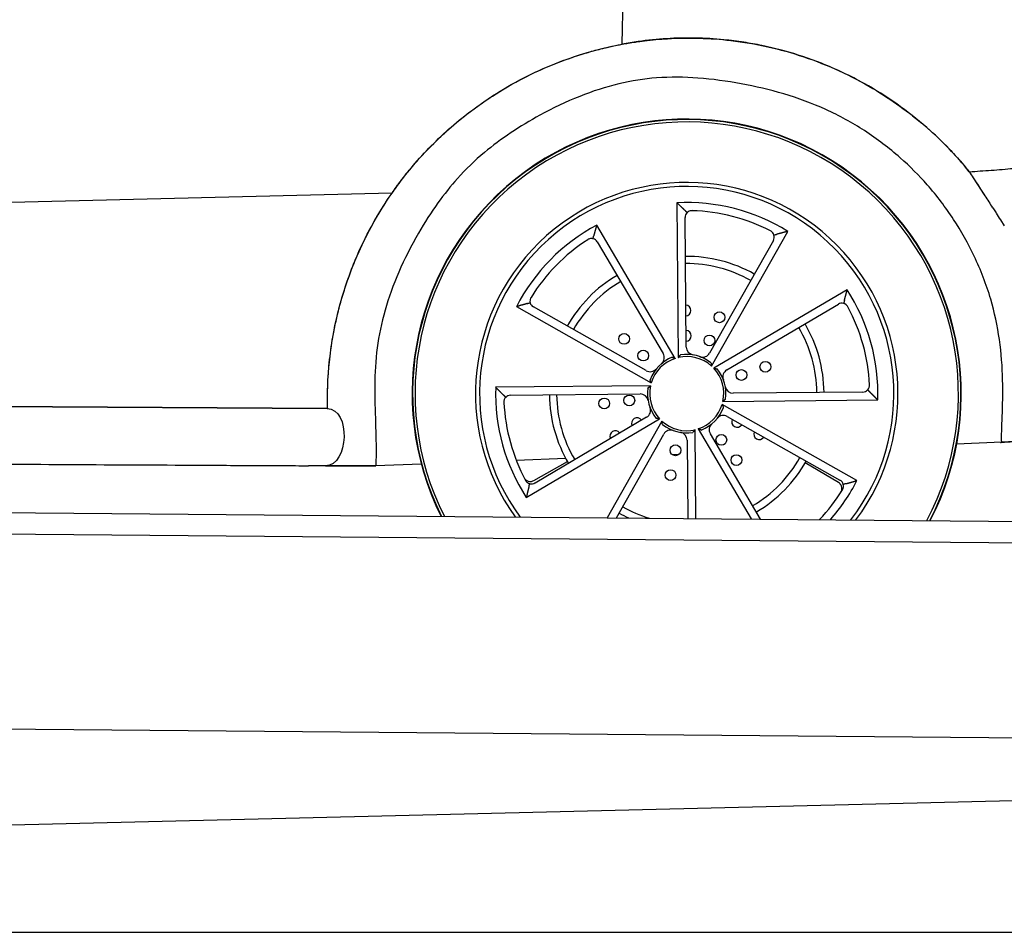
# Model space of a CAD drawing. Header units: millimetres. Extents: x -411 to 6777, y 0 to 7277.
# Tile 4 of 16: x 3122 to 4484, y 0 to 1263. Entities that reach past the tile are written whole.
import ezdxf

# ---------------------------------------------------------------- set-up
doc = ezdxf.new("R2010")
doc.units = ezdxf.units.MM
doc.linetypes.add('AM_DIN_F_W050', pattern=[6.25, 4.75, -1.5])
for name, color, linetype, lineweight in [('AM_3', 6, 'AM_DIN_F_W050', 25), ('car', 10, 'Continuous', 25), ('Gebäude', 7, 'Continuous', 25), ('Plattform', 7, 'Continuous', 25)]:
    doc.layers.add(name, color=color, linetype=linetype, lineweight=lineweight)
doc.layers.get('AM_3').off()

# ---------------------------------------------------------------- blocks, each defined once
blk = doc.blocks.new('UG Plattfrom Gl550')
at = {"layer": 'Plattform'}
for p, q in [((498.3, 603.8), (5435.1, 560.7)), ((5429.8, 530.7), (503, 573.7)), ((5347, 261.5), (621.4, 302.7))]:
    blk.add_line(p, q, dxfattribs=at)
blk = doc.blocks.new('Gebäude_390_GT240')
at = {"layer": 'Gebäude'}
for p, q in [((3000, 146.1), (5231.6, 200)), ((0, 0), (5900, 0))]:
    blk.add_line(p, q, dxfattribs=at)
blk = doc.blocks.new('car_210_UG')
at = {"layer": 'car'}
for p, q in [((3955.5, 1229.2), (3958.5, 1380.6)), ((3955.5, 1229.2), (3958.5, 1380.6)), ((4441.2, 1044.5), (4457.3, 1019.6)), ((3637, 1023.1), (3022.7, 1008.2)), ((3637, 1023.1), (3022.7, 1008.2)), ((4031.2, 1009.8), (4033.1, 795.6)), ((4468.2, 1002.8), (4472.8, 995.7)), ((4044.2, 810.1), (4042.6, 989.3)), ((4478.9, 986.1), (4484.3, 977.9)), ((4029, 794.4), (3920.2, 979)), ((4079.1, 783.7), (4184.6, 970.2)), ((3921, 955.5), (4012, 801.2)), ((4164.7, 957.7), (4076.5, 801.8)), ((4266.8, 889.5), (4082.2, 780.7)), ((3809.2, 866), (3995.7, 760.5)), ((3988.6, 777.4), (3832.7, 865.6)), ((4100.3, 778.4), (4254.7, 869.4)), ((3994.6, 756.4), (3780.4, 754.4)), ((3801.1, 743.4), (3980.3, 745.1)), ((4094.9, 734.9), (4309.1, 736.8)), ((4288.4, 747.8), (4109.3, 746.2)), ((1797.4, 735.8), (3547.2, 725)), ((3547.2, 725), (3067.3, 727.9)), ((4280.3, 625.3), (4093.8, 730.7)), ((3822.8, 601.8), (4007.3, 710.6)), ((3989.2, 712.9), (3834.9, 621.9)), ((4100.9, 713.9), (4256.9, 625.7)), ((4010.4, 707.6), (3934.8, 573.8)), ((4057.5, 572.7), (4056.4, 695.7)), ((4060.5, 696.8), (4134.1, 572.1)), ((3947.5, 573.7), (4013, 689.5)), ((4147.1, 571.9), (4077.5, 690.1)), ((4045.3, 681.1), (4046.3, 572.8)), ((4480.7, 678.2), (4418.3, 675.8)), ((1793.2, 655.1), (3521.4, 645.8)), ((3877.5, 655.6), (3809, 653)), ((4034.1, 661.4), (4024.8, 661.1)), ((3677.5, 648.1), (3614.6, 645.7)), ((3833, 625.2), (3879.6, 651.7)), ((4255, 622.4), (4208.7, 649.6))]:
    blk.add_line(p, q, dxfattribs=at)
for centre in [(4090.1, 851.3), (3958.2, 821.4), (4076.3, 819.2), (3984.6, 798.3), (4120.5, 771.4), (4153.6, 782.7), (3930.6, 732), (3965.3, 736.2), (4092.7, 681.6), (4029.2, 667.2), (4113.6, 653.6), (4022.4, 632.8)]:
    blk.add_circle(centre, 7.5, dxfattribs=at)
for centre, radius, start, end in [((4044.8, 745.6), 380, 332.4512, 206.5488), ((4044.8, 745.6), 379.4, 332.4057, 206.5943), ((4044.8, 745.6), 376, 332.1395, 206.8605), ((4044.8, 745.6), 292.3, 323.2596, 215.7404), ((4044.8, 745.6), 292.3, 323.2596, 215.7404), ((4044.8, 745.6), 286.7, 322.4367, 216.5633), ((4044.8, 745.6), 264.5, 58.0938, 92.9371), ((4052.1, 989.4), 9.5, 134.7959, 180.5154), ((4044.8, 745.6), 253.3, 62.7483, 88.2826), ((4044.8, 745.6), 264.5, 118.0938, 152.9371), ((4044.8, 745.6), 253.3, 122.7483, 148.2826), ((3912.9, 950.7), 9.5, 30.5154, 76.235), ((4156.4, 962.4), 9.5, 330.5154, 16.235), ((4044.8, 745.6), 190, 60.5154, 90.5154), ((4044.8, 745.6), 180, 60.5154, 90.5154), ((4044.8, 745.6), 190, 120.5154, 150.5154), ((4044.8, 745.6), 180, 120.5154, 150.5154), ((4044.8, 745.6), 264.5, 358.0938, 32.9371), ((3837.3, 873.8), 9.5, 194.7959, 240.5154), ((4043.2, 860.6), 7.5, 274.8548, 86.1761), ((4259.5, 861.2), 9.5, 74.7959, 120.5154), ((4044.8, 745.6), 253.3, 2.7483, 28.2826), ((4043.6, 825.6), 7.5, 273.5326, 87.4983), ((4044.8, 745.6), 180, 0.5154, 30.5154), ((4044.8, 745.6), 190, 0.5154, 30.5154), ((4055.4, 810.2), 11.2, 180.5154, 260.6851), ((4044.8, 745.6), 54.3, 111.8526, 159.1783), ((4044.8, 745.6), 51.3, 107.9282, 163.1027), ((4002.4, 795.5), 11.2, 310.3458, 30.5154), ((4044.8, 745.6), 51.3, 47.9282, 103.1027), ((4044.8, 745.6), 54.3, 51.8526, 99.1783), ((4066.8, 807.3), 11.2, 250.3458, 330.5154), ((3994.1, 787.1), 11.2, 240.5154, 320.6851), ((4044.8, 745.6), 51.3, 347.9282, 43.1027), ((4044.8, 745.6), 54.3, 351.8526, 39.1783), ((4106, 768.8), 11.2, 120.5154, 200.6851), ((4044.8, 745.6), 264.5, 178.0938, 212.9371), ((4044.8, 745.6), 54.3, 171.8526, 219.1783), ((4044.8, 745.6), 51.3, 167.9282, 223.1027), ((4109.2, 757.4), 11.2, 190.3458, 270.5154), ((4288.3, 757.3), 9.5, 270.5154, 316.235), ((3801.2, 733.9), 9.5, 90.5154, 136.235), ((4044.8, 745.6), 190, 180.5154, 210.5154), ((4044.8, 745.6), 180, 180.5154, 210.5154), ((3980.4, 733.9), 11.2, 10.3458, 90.5154), ((4044.8, 745.6), 253.3, 182.7483, 208.2826), ((3983.5, 722.5), 11.2, 300.5154, 20.6851), ((4044.8, 745.6), 51.3, 287.9282, 343.1027), ((4044.8, 745.6), 54.3, 291.8526, 339.1783), ((3976, 704.7), 7.5, 33.5326, 207.4983), ((4095.4, 704.2), 11.2, 60.5154, 140.6851), ((4114.6, 706.6), 7.5, 153.5326, 327.4983), ((4044.8, 745.6), 51.3, 227.9282, 283.1027), ((4044.8, 745.6), 54.3, 231.8526, 279.1783), ((4022.7, 684), 11.2, 70.3458, 150.5154), ((4087.1, 695.7), 11.2, 130.3458, 210.5154), ((3946, 686.8), 7.5, 34.8548, 206.1761), ((4034.2, 681), 11.2, 0.5154, 80.6851), ((4145.1, 689.5), 7.5, 154.8548, 326.1761), ((4044.8, 745.6), 180, 300.5154, 330.5154), ((4101.1, 645.4), 7.5, 28.9351, 37.2021), ((4044.8, 745.6), 190, 300.5154, 330.5154), ((4008, 636.7), 7.5, 340.9351, 349.2021), ((3830, 630.1), 9.5, 254.7959, 300.5154), ((3828.3, 633.5), 9.5, 284.6963, 299.6217), ((4044.8, 745.6), 264.5, 318.709, 332.9371), ((4250.2, 614.2), 9.5, 44.6963, 59.6217), ((4252.2, 617.5), 9.5, 14.7959, 60.5154), ((4044.8, 745.6), 253.3, 316.4901, 328.2826), ((4044.8, 745.6), 180, 240.5154, 253.2452), ((4044.8, 745.6), 190, 240.5154, 244.9362)]:
    blk.add_arc(centre, radius, start, end, dxfattribs=at)
for points, knots in [([(3637, 1023.1), (3640.5, 1028.2), (3645, 1034.5), (3657.4, 1050.6), (3664.5, 1059.4), (3688.6, 1086.7), (3706.7, 1104.5), (3751.6, 1142.1), (3779.1, 1160.9), (3837.5, 1192.7), (3868.3, 1205.7), (3918.3, 1221.2), (3936.8, 1225.7), (3955.5, 1229.2)], [-43.038702, -43.038702, -43.038702, -43.038702, -40.167541, -40.167541, -36.768305, -36.768305, -29.141258, -29.141258, -19.163068, -19.163068, -9.133293, -9.133293, -3.418693, -3.418693, -3.418693, -3.418693]), ([(3637, 1023.1), (3638.8, 1025.8), (3641, 1028.8), (3643.4, 1032.1), (3645.4, 1034.8), (3647.5, 1037.8), (3649.9, 1040.9), (3651.5, 1042.9), (3653.1, 1045), (3654.7, 1047.1), (3660.1, 1054), (3665.8, 1060.8), (3671.7, 1067.5), (3685.3, 1083), (3699.9, 1097.7), (3715.4, 1111.5), (3734.4, 1128.4), (3754.6, 1143.8), (3775.9, 1157.5), (3803.1, 1175.2), (3832, 1190.1), (3862.2, 1202.1), (3877.2, 1208.2), (3892.6, 1213.4), (3908.2, 1218), (3914.9, 1219.9), (3921.7, 1221.7), (3928.6, 1223.4), (3932.4, 1224.4), (3936.3, 1225.3), (3940.2, 1226.1), (3942.8, 1226.7), (3945.4, 1227.2), (3948, 1227.8), (3950.5, 1228.3), (3953, 1228.8), (3955.5, 1229.2)], [-43.038702, -43.038702, -43.038702, -43.038702, -41.527987, -41.527987, -41.527987, -40.302216, -40.302216, -40.302216, -39.496617, -39.496617, -39.496617, -36.80488, -36.80488, -36.80488, -30.566423, -30.566423, -30.566423, -22.933585, -22.933585, -22.933585, -13.176139, -13.176139, -13.176139, -8.297416, -8.297416, -8.297416, -6.17968, -6.17968, -6.17968, -4.982837, -4.982837, -4.982837, -4.184306, -4.184306, -4.184306, -3.418693, -3.418693, -3.418693, -3.418693]), ([(3955.5, 1229.2), (3958.3, 1229.8), (3961.1, 1230.3), (3963.9, 1230.7), (3967.2, 1231.3), (3970.6, 1231.8), (3974, 1232.3), (3978, 1233), (3982.1, 1233.5), (3986.2, 1234), (3996.8, 1235.3), (4007.5, 1236.3), (4018.3, 1236.9), (4047.4, 1238.6), (4076.8, 1237.8), (4105.9, 1234.4), (4140.1, 1230.3), (4174, 1222.8), (4206.7, 1211.8), (4240.1, 1200.6), (4272.3, 1185.8), (4302.5, 1167.9), (4327.9, 1152.8), (4352, 1135.5), (4374.3, 1116.2), (4385.5, 1106.6), (4396.2, 1096.5), (4406.5, 1085.9), (4411.6, 1080.6), (4416.6, 1075.2), (4421.5, 1069.7), (4424.5, 1066.3), (4427.4, 1062.9), (4430.2, 1059.5), (4432.1, 1057.3), (4434, 1055.1), (4435.8, 1052.8)], [0, 0, 0, 0, 0.880675, 0.880675, 0.880675, 1.931925, 1.931925, 1.931925, 3.190665, 3.190665, 3.190665, 6.468057, 6.468057, 6.468057, 15.376327, 15.376327, 15.376327, 25.872772, 25.872772, 25.872772, 36.590628, 36.590628, 36.590628, 45.590486, 45.590486, 45.590486, 50.090416, 50.090416, 50.090416, 52.34038, 52.34038, 52.34038, 53.702769, 53.702769, 53.702769, 54.590345, 54.590345, 54.590345, 54.590345]), ([(4435.8, 1052.8), (4418, 1074.8), (4398.4, 1095.2), (4350.5, 1137.1), (4321.4, 1157.6), (4271.3, 1185.4), (4251.5, 1194.8), (4214.3, 1209.5), (4197.2, 1215.2), (4169.6, 1222.8), (4159.3, 1225.3), (4140.6, 1229.1), (4132.2, 1230.6), (4114.7, 1233.3), (4105.5, 1234.5), (4083.2, 1236.7), (4070.1, 1237.5), (4030.4, 1238.2), (4003.8, 1236.6), (3970.2, 1231.8), (3962.9, 1230.6), (3955.5, 1229.2)], [-54.590345, -54.590345, -54.590345, -54.590345, -45.965711, -45.965711, -35.175547, -35.175547, -28.50867, -28.50867, -23.020191, -23.020191, -19.80031, -19.80031, -17.209052, -17.209052, -14.406834, -14.406834, -10.39259, -10.39259, -2.318097, -2.318097, 0, 0, 0, 0]), ([(4480.7, 678.2), (4480.3, 687.2), (4480.9, 699.6), (4481.5, 714), (4482, 729.1), (4482.5, 746.4), (4482, 764.6), (4481.6, 782.6), (4480.2, 801.5), (4477.5, 820.4), (4474.8, 839.2), (4470.8, 858), (4465.5, 876.3), (4459.5, 896.9), (4451.7, 916.8), (4442.7, 935.7), (4434.2, 953.6), (4424.6, 970.6), (4414, 986.8), (4403.1, 1003.5), (4391.1, 1019.4), (4377.7, 1034.6), (4366.3, 1047.6), (4353.8, 1060.1), (4340.1, 1072.1), (4325, 1085.4), (4308.4, 1098.1), (4290.7, 1109.6), (4273.9, 1120.5), (4256, 1130.4), (4237.3, 1138.8), (4218.5, 1147.4), (4199, 1154.5), (4179.1, 1160.4), (4159.7, 1166.1), (4140, 1170.8), (4120.2, 1174.4), (4100.4, 1178.1), (4080.4, 1180.9), (4060.4, 1182.4), (4041.4, 1183.8), (4022.4, 1184.1), (4003, 1182.6), (3985.8, 1181.3), (3968.4, 1178.6), (3950.8, 1174.4), (3932.8, 1170.1), (3914.6, 1164.2), (3896.7, 1157), (3877.7, 1149.5), (3859.1, 1140.5), (3841.7, 1131), (3827.6, 1123.3), (3814.2, 1115.2), (3801.8, 1106.9), (3788.5, 1098), (3776.2, 1088.9), (3765, 1079.5), (3751.3, 1068.1), (3739, 1056.3), (3727.5, 1043.4), (3718, 1032.8), (3709.1, 1021.5), (3700.5, 1009.5), (3691.1, 996.4), (3682.1, 982.4), (3673.6, 967.7), (3663.5, 950.3), (3654.3, 932), (3646.3, 913.7), (3638.7, 896), (3632.3, 878.3), (3627.3, 860.9), (3622.3, 843.4), (3618.8, 826.1), (3616.5, 809), (3614.2, 791.4), (3613.2, 774.1), (3613.1, 756.4), (3613, 739.8), (3613.5, 722.8), (3614.1, 704.7), (3614.4, 695.7), (3614.7, 686.3), (3614.8, 676.5), (3614.9, 670.3), (3614.9, 663.8), (3614.8, 657.2), (3614.8, 653.4), (3614.7, 649.6), (3614.6, 645.7)], [0, 0, 0, 0, 0.037123, 0.037123, 0.037123, 0.075955, 0.075955, 0.075955, 0.114411, 0.114411, 0.114411, 0.152655, 0.152655, 0.152655, 0.195644, 0.195644, 0.195644, 0.236114, 0.236114, 0.236114, 0.277752, 0.277752, 0.277752, 0.313145, 0.313145, 0.313145, 0.352469, 0.352469, 0.352469, 0.389902, 0.389902, 0.389902, 0.427696, 0.427696, 0.427696, 0.464446, 0.464446, 0.464446, 0.501328, 0.501328, 0.501328, 0.536117, 0.536117, 0.536117, 0.566879, 0.566879, 0.566879, 0.59831, 0.59831, 0.59831, 0.631475, 0.631475, 0.631475, 0.65831, 0.65831, 0.65831, 0.68709, 0.68709, 0.68709, 0.722196, 0.722196, 0.722196, 0.751105, 0.751105, 0.751105, 0.782503, 0.782503, 0.782503, 0.819893, 0.819893, 0.819893, 0.855889, 0.855889, 0.855889, 0.892261, 0.892261, 0.892261, 0.929644, 0.929644, 0.929644, 0.964822, 0.964822, 0.964822, 0.982411, 0.982411, 0.982411, 0.993676, 0.993676, 0.993676, 1, 1, 1, 1]), ([(4480.7, 678.2), (4480.3, 687.2), (4480.9, 699.6), (4481.5, 714), (4482, 729.1), (4482.5, 746.4), (4482, 764.6), (4481.6, 782.6), (4480.2, 801.5), (4477.5, 820.4), (4474.8, 839.2), (4470.8, 858), (4465.5, 876.3), (4459.5, 896.9), (4451.7, 916.8), (4442.7, 935.7), (4434.2, 953.6), (4424.6, 970.6), (4414, 986.8), (4403.1, 1003.5), (4391.1, 1019.4), (4377.7, 1034.6), (4366.3, 1047.6), (4353.8, 1060.1), (4340.1, 1072.1), (4325, 1085.4), (4308.4, 1098.1), (4290.7, 1109.6), (4273.9, 1120.5), (4256, 1130.4), (4237.3, 1138.8), (4218.5, 1147.4), (4199, 1154.5), (4179.1, 1160.4), (4159.7, 1166.1), (4140, 1170.8), (4120.2, 1174.4), (4100.4, 1178.1), (4080.4, 1180.9), (4060.4, 1182.4), (4041.4, 1183.8), (4022.4, 1184.1), (4003, 1182.6), (3985.8, 1181.3), (3968.4, 1178.6), (3950.8, 1174.4), (3932.8, 1170.1), (3914.6, 1164.2), (3896.7, 1157), (3877.7, 1149.5), (3859.1, 1140.5), (3841.7, 1131), (3827.6, 1123.3), (3814.2, 1115.2), (3801.8, 1106.9), (3788.5, 1098), (3776.2, 1088.9), (3765, 1079.5), (3751.3, 1068.1), (3739, 1056.3), (3727.5, 1043.4), (3718, 1032.8), (3709.1, 1021.5), (3700.5, 1009.5), (3691.1, 996.4), (3682.1, 982.4), (3673.6, 967.7), (3663.5, 950.3), (3654.3, 932), (3646.3, 913.7), (3638.7, 896), (3632.3, 878.3), (3627.3, 860.9), (3622.3, 843.4), (3618.8, 826.1), (3616.5, 809), (3614.2, 791.4), (3613.2, 774.1), (3613.1, 756.4), (3613, 739.8), (3613.5, 722.8), (3614.1, 704.7), (3614.4, 695.7), (3614.7, 686.3), (3614.8, 676.5), (3614.9, 670.3), (3614.9, 663.8), (3614.8, 657.2), (3614.8, 653.4), (3614.7, 649.6), (3614.6, 645.7)], [0, 0, 0, 0, 0.037123, 0.037123, 0.037123, 0.075955, 0.075955, 0.075955, 0.114411, 0.114411, 0.114411, 0.152655, 0.152655, 0.152655, 0.195644, 0.195644, 0.195644, 0.236114, 0.236114, 0.236114, 0.277752, 0.277752, 0.277752, 0.313145, 0.313145, 0.313145, 0.352469, 0.352469, 0.352469, 0.389902, 0.389902, 0.389902, 0.427696, 0.427696, 0.427696, 0.464446, 0.464446, 0.464446, 0.501328, 0.501328, 0.501328, 0.536117, 0.536117, 0.536117, 0.566879, 0.566879, 0.566879, 0.59831, 0.59831, 0.59831, 0.631475, 0.631475, 0.631475, 0.65831, 0.65831, 0.65831, 0.68709, 0.68709, 0.68709, 0.722196, 0.722196, 0.722196, 0.751105, 0.751105, 0.751105, 0.782503, 0.782503, 0.782503, 0.819893, 0.819893, 0.819893, 0.855889, 0.855889, 0.855889, 0.892261, 0.892261, 0.892261, 0.929644, 0.929644, 0.929644, 0.964822, 0.964822, 0.964822, 0.982411, 0.982411, 0.982411, 0.993676, 0.993676, 0.993676, 1, 1, 1, 1]), ([(4443.9, 1040.3), (4446, 1037.1), (4448, 1033.9), (4450, 1030.8), (4452.1, 1027.6), (4454.1, 1024.5), (4456.2, 1021.3)], [1.495402, 1.495402, 1.495402, 1.495402, 2.623531, 2.623531, 2.623531, 3.758244, 3.758244, 3.758244, 3.758244]), ([(3547.8, 725.5), (3547.3, 743.6), (3547.7, 766.4), (3553.3, 816.5), (3557.6, 840.3), (3569.6, 886.3), (3577, 908.4), (3599.6, 962.7), (3616.7, 993.9), (3637, 1023.1)], [-33.237753, -33.237753, -33.237753, -33.237753, -25.086419, -25.086419, -17.72955, -17.72955, -10.669281, -10.669281, 0, 0, 0, 0]), ([(3547.8, 725.5), (3547.8, 727.9), (3547.7, 730.2), (3547.6, 732.6), (3547.6, 734.8), (3547.6, 737), (3547.6, 739.3), (3547.6, 742.2), (3547.7, 745.1), (3547.7, 748.2), (3547.8, 752.8), (3548, 757.6), (3548.2, 762.6), (3548.6, 769.8), (3549.1, 777.4), (3549.9, 785.3), (3550.4, 790.6), (3551, 796.1), (3551.7, 801.5), (3555.1, 827.7), (3560.5, 853.8), (3568.1, 879.5), (3574.8, 902.3), (3583.3, 924.8), (3593.3, 946.6), (3599.4, 959.9), (3606.1, 973), (3613.4, 985.8), (3617.1, 992.2), (3620.8, 998.5), (3624.8, 1004.7), (3627.1, 1008.3), (3629.4, 1011.9), (3631.8, 1015.5), (3633.5, 1018), (3635.2, 1020.6), (3637, 1023.1)], [-33.237753, -33.237753, -33.237753, -33.237753, -32.199074, -32.199074, -32.199074, -31.279668, -31.279668, -31.279668, -30.129242, -30.129242, -30.129242, -28.385205, -28.385205, -28.385205, -25.857016, -25.857016, -25.857016, -24.17584, -24.17584, -24.17584, -16.078147, -16.078147, -16.078147, -8.8612, -8.8612, -8.8612, -4.4306, -4.4306, -4.4306, -2.2153, -2.2153, -2.2153, -0.926775, -0.926775, -0.926775, 0, 0, 0, 0]), ([(4052.4, 998.9), (4051.7, 998.9), (4051, 998.8), (4049.7, 998.6), (4049, 998.4), (4047.2, 997.7), (4046.2, 996.9), (4045.4, 996.1), (4045.4, 996.1), (4045.4, 996.1)], [5.1835112, 5.1835112, 5.1835112, 5.1835112, 5.3848312, 5.3848312, 5.5861512, 5.5861512, 5.9887912, 5.9887912, 5.9968302, 5.9968302, 5.9968302, 5.9968302]), ([(4165.5, 965.1), (4165.5, 965.1), (4165.5, 965.1), (4165.2, 966.2), (4164.6, 967.3), (4163.4, 968.8), (4163, 969.3), (4161.9, 970.2), (4161.4, 970.5), (4160.8, 970.9)], [0.9717341, 0.9717341, 0.9717341, 0.9717341, 0.9797731, 0.9797731, 1.3824131, 1.3824131, 1.5837331, 1.5837331, 1.7850531, 1.7850531, 1.7850531, 1.7850531]), ([(3915.1, 959.9), (3915.1, 960), (3915.1, 960), (3914, 960.2), (3912.7, 960.3), (3910.8, 960), (3910.1, 959.8), (3908.9, 959.4), (3908.3, 959.1), (3907.7, 958.7)], [0.9717341, 0.9717341, 0.9717341, 0.9717341, 0.9797731, 0.9797731, 1.3824131, 1.3824131, 1.5837331, 1.5837331, 1.7850531, 1.7850531, 1.7850531, 1.7850531]), ([(3829.3, 878.8), (3828.9, 878.3), (3828.6, 877.6), (3828.2, 876.4), (3828, 875.7), (3827.8, 873.8), (3827.9, 872.5), (3828.1, 871.4), (3828.2, 871.4), (3828.2, 871.4)], [5.1835112, 5.1835112, 5.1835112, 5.1835112, 5.3848312, 5.3848312, 5.5861512, 5.5861512, 5.9887912, 5.9887912, 5.9968302, 5.9968302, 5.9968302, 5.9968302]), ([(4267.9, 865.7), (4267.5, 866.3), (4267.1, 866.8), (4266.3, 867.8), (4265.8, 868.3), (4264.2, 869.5), (4263.1, 870), (4262, 870.3), (4262, 870.3), (4262, 870.3)], [5.1835112, 5.1835112, 5.1835112, 5.1835112, 5.3848312, 5.3848312, 5.5861512, 5.5861512, 5.9887912, 5.9887912, 5.9968302, 5.9968302, 5.9968302, 5.9968302]), ([(4295.2, 750.8), (4295.2, 750.8), (4295.2, 750.8), (4296, 751.6), (4296.7, 752.7), (4297.4, 754.5), (4297.6, 755.1), (4297.8, 756.4), (4297.8, 757.1), (4297.8, 757.8)], [0.9717341, 0.9717341, 0.9717341, 0.9717341, 0.9797731, 0.9797731, 1.3824131, 1.3824131, 1.5837331, 1.5837331, 1.7850531, 1.7850531, 1.7850531, 1.7850531]), ([(3794.3, 740.5), (3794.3, 740.5), (3794.3, 740.5), (3793.5, 739.7), (3792.8, 738.6), (3792.1, 736.8), (3791.9, 736.2), (3791.7, 734.8), (3791.7, 734.2), (3791.7, 733.5)], [0.9717341, 0.9717341, 0.9717341, 0.9717341, 0.9797731, 0.9797731, 1.3824131, 1.3824131, 1.5837331, 1.5837331, 1.7850531, 1.7850531, 1.7850531, 1.7850531]), ([(4543.4, 682.6), (4534.1, 682), (4524.8, 681.3), (4515.6, 680.7), (4507.2, 680.1), (4498.8, 679.5), (4490.3, 678.8), (4487.1, 678.6), (4483.9, 678.4), (4480.7, 678.2)], [0, 0, 0, 0, 2.78449, 2.78449, 2.78449, 5.316255, 5.316255, 5.316255, 6.281594, 6.281594, 6.281594, 6.281594]), ([(4480.7, 678.2), (4486, 678.6), (4491.2, 678.9), (4496.5, 679.3), (4500, 679.5), (4503.5, 679.8), (4507, 680), (4514, 680.5), (4521, 681), (4528, 681.5), (4532.3, 681.8), (4536.6, 682.1), (4540.9, 682.4), (4541.7, 682.5), (4542.5, 682.6), (4543.4, 682.6)], [-6.281594, -6.281594, -6.281594, -6.281594, -4.69744, -4.69744, -4.69744, -3.649601, -3.649601, -3.649601, -1.544285, -1.544285, -1.544285, -0.246661, -0.246661, -0.246661, 0, 0, 0, 0]), ([(4481, 678.2), (4480.4, 678.1), (4479.9, 678.1), (4479.2, 678), (4479, 678), (4479, 678), (4479.1, 678), (4479.5, 678.1), (4480.1, 678.1), (4480.6, 678.2), (4480.7, 678.2), (4480.7, 678.2)], [1.80317, 1.80317, 1.80317, 1.80317, 2.298878, 2.298878, 2.832191, 2.832191, 3.192255, 3.192255, 4.081515, 4.081515, 4.151533, 4.151533, 4.151533, 4.151533]), ([(4480.5, 678.1), (4480.5, 678.1), (4480.4, 678.1), (4480.4, 678.1), (4480.4, 678.1), (4480.5, 678.1)], [7.981306, 7.981306, 7.981306, 7.981306, 8.884114, 8.884114, 10.418684, 10.418684, 10.418684, 10.418684]), ([(4480.7, 678.2), (4480.6, 678.1), (4480.7, 678.2), (4480.7, 678.2), (4480.7, 678.2), (4480.7, 678.2)], [14.405937, 14.405937, 14.405937, 14.405937, 22.143168, 22.143168, 27.124152, 27.124152, 27.124152, 27.124152]), ([(1793.2, 655.1), (1819.3, 655), (1845.4, 654.8), (1871.5, 654.6), (1963, 654.2), (2054.4, 653.7), (2145.9, 653.2), (2379, 651.9), (2612.1, 650.7), (2845.1, 649.4), (2961.7, 648.8), (3078.2, 648.2), (3194.7, 647.5), (3253, 647.2), (3311.3, 646.9), (3369.5, 646.6), (3398.7, 646.4), (3427.8, 646.3), (3456.9, 646.1), (3472.5, 646), (3488, 646), (3503.5, 645.9), (3509.5, 645.8), (3515.5, 645.8), (3521.4, 645.8)], [0, 0, 0, 0, 7.824639, 7.824639, 7.824639, 35.269161, 35.269161, 35.269161, 105.19106, 105.19106, 105.19106, 140.15201, 140.15201, 140.15201, 157.632485, 157.632485, 157.632485, 166.372722, 166.372722, 166.372722, 171.033923, 171.033923, 171.033923, 172.821052, 172.821052, 172.821052, 172.821052]), ([(3544.9, 645.7), (3550.1, 645.7), (3555.3, 645.7), (3560.5, 645.7), (3570.1, 645.7), (3579.7, 645.7), (3589.3, 645.7), (3596.2, 645.7), (3603.1, 645.7), (3609.9, 645.7), (3611.5, 645.7), (3613.1, 645.7), (3614.6, 645.7)], [0.061231, 0.061231, 0.061231, 0.061231, 1.659988, 1.659988, 1.659988, 4.631262, 4.631262, 4.631262, 6.750602, 6.750602, 6.750602, 7.231813, 7.231813, 7.231813, 7.231813]), ([(3614.6, 645.7), (3609.3, 645.7), (3604, 645.7), (3598.7, 645.7), (3589.3, 645.7), (3580, 645.7), (3570.6, 645.7), (3563.8, 645.7), (3557, 645.7), (3550.1, 645.7), (3548.4, 645.7), (3546.7, 645.7), (3545, 645.7)], [-7.231813, -7.231813, -7.231813, -7.231813, -5.595598, -5.595598, -5.595598, -2.703703, -2.703703, -2.703703, -0.595639, -0.595639, -0.595639, -0.072956, -0.072956, -0.072956, -0.072956]), ([(3614.6, 645.7), (3614.6, 645.7), (3614.6, 645.7), (3614.6, 645.7), (3614.6, 645.7), (3614.6, 645.7), (3614.6, 645.7), (3614.6, 645.7), (3614.6, 645.7), (3614.6, 645.7), (3614.6, 645.7), (3614.6, 645.7), (3614.6, 645.7), (3614.6, 645.7), (3614.6, 645.7), (3614.6, 645.7)], [0, 0, 0, 0, 16.576088, 16.576088, 16.576088, 99.718161, 99.718161, 99.718161, 141.289198, 141.289198, 141.289198, 168.399931, 168.399931, 168.399931, 182.860234, 182.860234, 182.860234, 182.860234]), ([(3819.8, 629.1), (3820.1, 628.5), (3820.5, 628), (3821.3, 627), (3821.8, 626.5), (3823.2, 625.4), (3824.2, 624.8), (3826.5, 624.1), (3827.8, 623.9), (3829.6, 624), (3830.1, 624.1), (3830.7, 624.3)], [-6.060459, -6.060459, -6.060459, -6.060459, -5.86608, -5.86608, -5.666867, -5.666867, -5.316358, -5.316358, -4.937931, -4.937931, -4.770071, -4.770071, -4.770071, -4.770071]), ([(3821.7, 625.6), (3822, 625), (3822.4, 624.5), (3823.2, 623.4), (3823.7, 623), (3825.3, 621.8), (3826.4, 621.3), (3827.5, 621), (3827.5, 620.9), (3827.5, 620.9)], [5.1835112, 5.1835112, 5.1835112, 5.1835112, 5.3848312, 5.3848312, 5.5861512, 5.5861512, 5.9887912, 5.9887912, 5.9968302, 5.9968302, 5.9968302, 5.9968302]), ([(4258.2, 609.1), (4258.7, 610), (4259.2, 611), (4259.7, 613.2), (4259.7, 614.4), (4259.4, 616.8), (4259, 618), (4257.9, 619.7), (4257.5, 620.4), (4256.9, 620.9)], [-6.061999, -6.061999, -6.061999, -6.061999, -5.737956, -5.737956, -5.388178, -5.388178, -5.007424, -5.007424, -4.770426, -4.770426, -4.770426, -4.770426]), ([(4260.3, 612.5), (4260.6, 613), (4260.9, 613.6), (4261.4, 614.9), (4261.5, 615.6), (4261.8, 617.5), (4261.7, 618.7), (4261.4, 619.8), (4261.4, 619.9), (4261.4, 619.9)], [5.1835112, 5.1835112, 5.1835112, 5.1835112, 5.3848312, 5.3848312, 5.5861512, 5.5861512, 5.9887912, 5.9887912, 5.9968302, 5.9968302, 5.9968302, 5.9968302])]:
    blk.add_open_spline(points, degree=3, knots=knots, dxfattribs=at)
for points, degree in [([(4435.8, 1052.8), (4646.5, 1065.2), (4876.5, 1112.6), (5074.5, 1141.2), (5138.2, 1201.8)], 4), ([(4435.8, 1052.8), (4646.5, 1065.2), (4876.5, 1112.6), (5074.5, 1141.2), (5138.2, 1201.8)], 4), ([(4435.8, 1052.8), (4437.6, 1050), (4439.4, 1047.3), (4441.2, 1044.5)], 3), ([(4042.5, 999), (4037, 1004.4), (4031.2, 1009.8)], 2), ([(4457.3, 1019.5), (4460.9, 1014), (4464.5, 1008.4), (4468.1, 1002.8)], 3), ([(4042.5, 999), (4043.9, 997.5), (4045.4, 996.1)], 2), ([(4472.8, 995.6), (4474.8, 992.5), (4476.9, 989.3), (4478.9, 986.1)], 3), ([(3920.2, 979), (3918.1, 971.4), (3916.1, 963.9)], 2), ([(4184.6, 970.2), (4176.9, 968.2), (4169.4, 966.2)], 2), ([(3915.1, 959.9), (3915.6, 961.9), (3916.1, 963.9)], 2), ([(4165.5, 965.1), (4167.5, 965.6), (4169.4, 966.2)], 2), ([(4263, 874.3), (4264.9, 881.8), (4266.8, 889.5)], 2), ([(4263, 874.3), (4262.5, 872.3), (4262, 870.3)], 2), ([(3824.2, 870.3), (3816.8, 868.3), (3809.2, 866)], 2), ([(3824.2, 870.3), (3826.2, 870.9), (3828.2, 871.4)], 2), ([(4024.6, 796), (4026.8, 795.3), (4029, 794.4)], 2), ([(4033.1, 795.6), (4034.6, 797.4), (4036.1, 799.2)], 2), ([(4078.3, 788.3), (4078.8, 786), (4079.1, 783.7)], 2), ([(4082.2, 780.7), (4084.5, 780.4), (4086.8, 779.9)], 2), ([(3995.7, 760.5), (3994.8, 762.7), (3994, 764.9)], 2), ([(3780.4, 754.4), (3785.9, 748.8), (3791.4, 743.4)], 2), ([(3991, 753.3), (3992.8, 754.9), (3994.6, 756.4)], 2), ([(4295.2, 750.8), (4296.6, 749.3), (4298.1, 747.9)], 2), ([(3794.3, 740.5), (3792.9, 741.9), (3791.4, 743.4)], 2), ([(4098.5, 737.9), (4096.7, 736.4), (4094.9, 734.9)], 2), ([(4309.1, 736.8), (4303.6, 742.5), (4298.1, 747.9)], 2), ([(3547.2, 725), (3580.1, 724.7), (3577.6, 645.5), (3544.6, 645.7)], 3), ([(3547.2, 725), (3580.1, 724.7), (3577.6, 645.5), (3544.6, 645.7)], 3), ([(3547.8, 725.5), (3547.5, 725.2), (3547.2, 725)], 2), ([(3547.8, 724.9), (3547.8, 725.1), (3547.8, 725.3), (3547.8, 725.5)], 3), ([(4093.8, 730.7), (4094.7, 728.6), (4095.5, 726.3)], 2), ([(4007.3, 710.6), (4005, 710.9), (4002.7, 711.3)], 2), ([(4011.2, 702.9), (4010.8, 705.3), (4010.4, 707.6)], 2), ([(4056.4, 695.7), (4055, 693.9), (4053.4, 692.1)], 2), ([(4065, 695.3), (4062.7, 696), (4060.5, 696.8)], 2), ([(4480.7, 678.2), (4480.7, 678.2), (4480.7, 678.2), (4480.7, 678.2)], 3), ([(4480.7, 678.2), (4480.7, 678.2), (4480.7, 678.2), (4480.7, 678.2)], 3), ([(3544.6, 645.7), (3536.8, 645.7), (3529.1, 645.7), (3521.4, 645.8)], 3), ([(3826.5, 617), (3824.6, 609.5), (3822.8, 601.8)], 2), ([(3826.5, 617), (3827, 619), (3827.5, 620.9)], 2), ([(4265.3, 621), (4263.3, 620.4), (4261.4, 619.9)], 2), ([(4265.3, 621), (4272.7, 623), (4280.3, 625.3)], 2)]:
    blk.add_open_spline(points, degree=degree, dxfattribs=at)

msp = doc.modelspace()

# ---------------------------------------------------------------- block references
at = {"layer": 'AM_3'}
msp.add_blockref('car_210_UG', (0, 0), dxfattribs=at)
at = {"layer": 'Gebäude'}
msp.add_blockref('Gebäude_390_GT240', (0, 0), dxfattribs=at)
at = {"layer": 'Plattform'}
msp.add_blockref('UG Plattfrom Gl550', (0, 0), dxfattribs=at)

doc.saveas('drawing.dxf')
